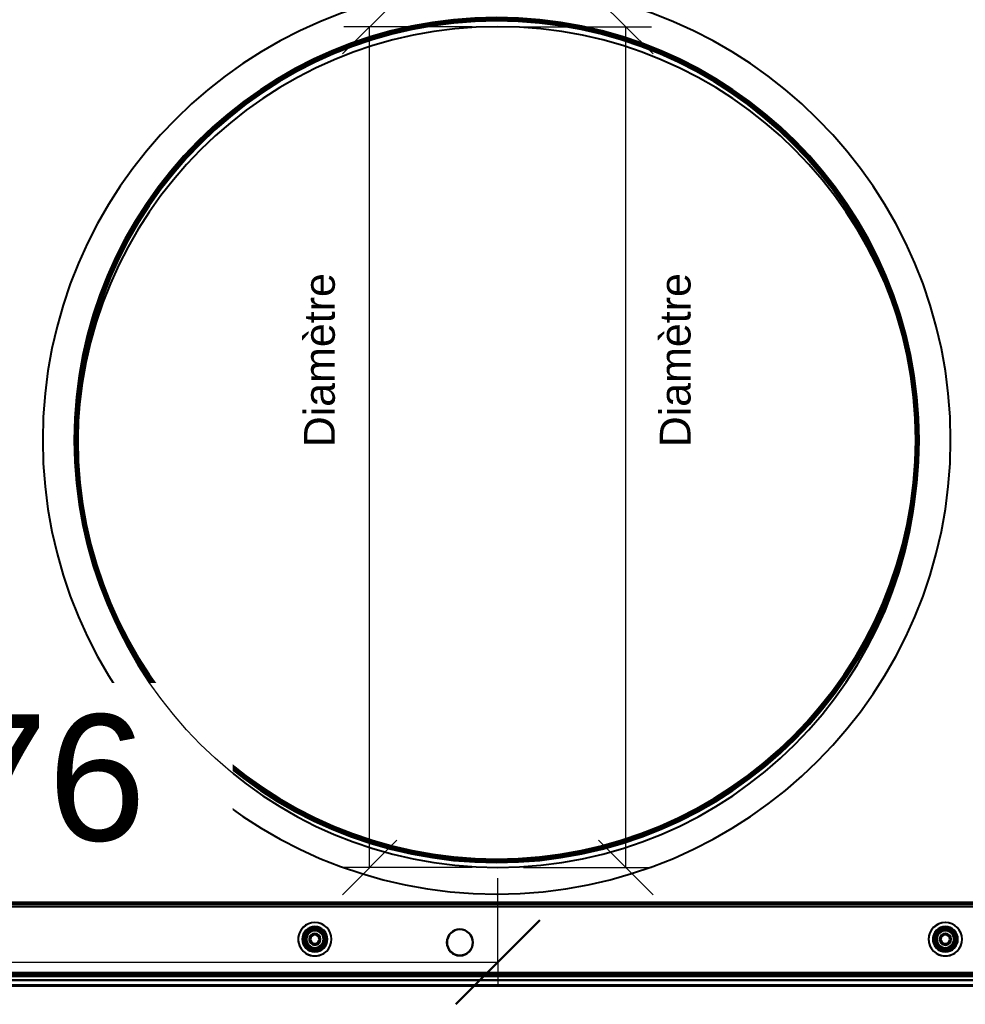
# Model space of a CAD drawing. Header units: millimetres. Extents: x -1392 to 1388, y -239 to 1267.
# Tile 36 of 91: x -227 to 222, y 115 to 583. Entities that reach past the tile are written whole.
import ezdxf

# ---------------------------------------------------------------- set-up
doc = ezdxf.new("R2010")
doc.units = ezdxf.units.MM
for name, color, linetype, lineweight in [('A-ANNO-DIMS', 211, 'Continuous', 30), ('A-ANNO-DIMS-20', 211, 'Continuous', 30), ('A-GENM', 13, 'Continuous', 40), ('G-IMPT', 8, 'Continuous', 40)]:
    doc.layers.add(name, color=color, linetype=linetype, lineweight=lineweight)
doc.styles.add('Arial_1', font='arial.ttf', dxfattribs={"height": 60})
doc.styles.add('Arial_2', font='arial.ttf', dxfattribs={"height": 14.6304})
doc.dimstyles.new('Linéaire', dxfattribs={"dimscale": 304.8, "dimtxt": 61.215564, "dimasz": 0.131234, "dimexe": 0.131234, "dimexo": 0.131234, "dimgap": 0.131234, "dimtad": 1, "dimdec": 0, "dimzin": 0, "dimdsep": 46, "dimtxsty": 'Arial_1', "dimblk1": 'OBLIQUE', "dimblk2": 'OBLIQUE', "dimsah": 1, "dimcen": 0.09, "dimazin": 0, "dimtfac": 1, "dimtdec": 4, "dimtix": 1, "dimtmove": 0, "dimatfit": 3, "dimfxl": 1, "dimtvp": 1, "dimtfill": 1, "dimtolj": 1, "dimtzin": 0, "dimarcsym": 2})

# ---------------------------------------------------------------- blocks, each defined once
blk = doc.blocks.new('Souche connecteur circulaire R23 - Souche connecteur circulaire R23-762140-Droite')
at = {"layer": 'A-GENM'}
for start, end in [(360, 180), (0, 180), (180, 360), (180, 360)]:
    blk.add_arc((0, 380), 200, start, end, dxfattribs=at)
blk = doc.blocks.new('Souche connecteur circulaire R23 - Souche connecteur circulaire R23-762142-Droite')
at = {"layer": 'A-GENM'}
for start, end in [(0, 180), (360, 180), (180, 360), (180, 360)]:
    blk.add_arc((0, 380), 200, start, end, dxfattribs=at)
blk = doc.blocks.new('NEXA 2000 CALQUES_dwg-762145-Droite')
at = {"layer": 'G-IMPT'}
for p, q in [((400.9, 163.37), (-436.9, 163.37)), ((-189.1, 163.37), (-189.1, 162.87)), ((-187, 163.37), (-189.1, 163.37)), ((-184.9, 163.37), (-189.1, 163.37)), ((-189.1, 163.37), (-187, 163.37)), ((-184.9, 162.87), (-189.1, 162.87)), ((-184.9, 162.87), (-189.1, 162.87)), ((-189.1, 162.87), (-184.9, 162.87)), ((-189.1, 162.87), (-184.9, 162.87)), ((-184.9, 163.37), (-187, 163.37)), ((-187, 163.37), (-184.9, 163.37)), ((-184.9, 162.87), (-184.9, 163.37)), ((-69.85, 163.37), (-69.85, 162.87)), ((-68.25, 163.37), (-69.85, 163.37)), ((-66.65, 163.37), (-69.85, 163.37)), ((-69.85, 163.37), (-68.25, 163.37)), ((-66.65, 162.87), (-69.85, 162.87)), ((-66.65, 162.87), (-69.85, 162.87)), ((-69.85, 162.87), (-66.65, 162.87)), ((-69.85, 162.87), (-66.65, 162.87)), ((-66.65, 163.37), (-68.25, 163.37)), ((-68.25, 163.37), (-66.65, 163.37)), ((-66.65, 162.87), (-66.65, 163.37)), ((-19.05, 163.37), (-19.05, 162.87)), ((-17.45, 163.37), (-19.05, 163.37)), ((-15.85, 163.37), (-19.05, 163.37)), ((-19.05, 163.37), (-17.45, 163.37)), ((-15.85, 162.87), (-19.05, 162.87)), ((-15.85, 162.87), (-19.05, 162.87)), ((-19.05, 162.87), (-15.85, 162.87)), ((-19.05, 162.87), (-15.85, 162.87)), ((-15.85, 163.37), (-17.45, 163.37)), ((-17.45, 163.37), (-15.85, 163.37)), ((-15.85, 162.87), (-15.85, 163.37)), ((30.65, 163.37), (30.65, 162.87)), ((32.25, 163.37), (30.65, 163.37)), ((33.85, 163.37), (30.65, 163.37)), ((30.65, 163.37), (32.25, 163.37)), ((33.85, 162.87), (30.65, 162.87)), ((33.85, 162.87), (30.65, 162.87)), ((30.65, 162.87), (33.85, 162.87)), ((30.65, 162.87), (33.85, 162.87)), ((33.85, 163.37), (32.25, 163.37)), ((32.25, 163.37), (33.85, 163.37)), ((33.85, 162.87), (33.85, 163.37)), ((420, 128.37), (-438, 128.37)), ((420, 128.37), (-438, 128.37)), ((-437.4, 128.37), (436.4, 128.37)), ((-437.4, 128.37), (401.4, 128.37)), ((-436.9, 128.87), (435.9, 128.87)), ((420, 126.37), (-438, 126.37)), ((420, 126.37), (-438, 126.37))]:
    blk.add_line(p, q, dxfattribs=at)
at = {"layer": 'G-IMPT', "flags": 128}
for points in [[(-0.5, 183.37), (-8.5, 183.53), (-16.48, 184.01), (-24.44, 184.81), (-32.36, 185.93), (-40.23, 187.36), (-48.04, 189.1), (-55.77, 191.16), (-63.41, 193.53), (-70.95, 196.19), (-78.38, 199.16), (-85.69, 202.42), (-92.86, 205.97), (-99.88, 209.81), (-106.74, 213.92), (-113.43, 218.31), (-119.94, 222.95), (-126.26, 227.86), (-132.38, 233.01), (-138.28, 238.41), (-143.97, 244.03), (-149.43, 249.88), (-154.65, 255.94), (-159.62, 262.21), (-164.34, 268.67), (-168.79, 275.31), (-172.98, 282.13), (-176.89, 289.11), (-180.52, 296.24), (-183.86, 303.5), (-186.91, 310.9), (-189.66, 318.41), (-192.1, 326.03), (-194.24, 333.74), (-196.07, 341.52), (-197.59, 349.38), (-198.79, 357.29), (-199.68, 365.24), (-200.24, 373.22), (-200.49, 381.21), (-200.41, 389.21), (-200.02, 397.2), (-199.31, 405.17), (-198.28, 413.1), (-196.93, 420.99), (-195.27, 428.81), (-193.3, 436.57), (-191.02, 444.23), (-188.43, 451.8), (-185.54, 459.26), (-182.36, 466.6), (-178.89, 473.81), (-175.13, 480.87), (-171.09, 487.77), (-166.78, 494.51), (-162.2, 501.07), (-157.36, 507.44), (-152.28, 513.62), (-146.95, 519.58), (-141.38, 525.33), (-135.59, 530.85), (-129.59, 536.14), (-123.37, 541.18), (-116.97, 545.96), (-110.37, 550.49), (-103.6, 554.75), (-96.66, 558.74), (-89.57, 562.44), (-82.34, 565.86), (-74.98, 568.99), (-67.5, 571.82), (-59.91, 574.35), (-52.22, 576.57), (-44.46, 578.48), (-36.62, 580.08), (-28.72, 581.37), (-20.78, 582.34), (-12.81, 582.99), (-4.82, 583.33), (-0.5, 583.37)], [(-0.5, 583.37), (7.5, 583.21), (15.48, 582.73), (23.44, 581.93), (31.36, 580.82), (39.23, 579.39), (47.04, 577.64), (54.77, 575.58), (62.41, 573.22), (69.95, 570.55), (77.38, 567.58), (84.69, 564.32), (91.86, 560.77), (98.88, 556.94), (105.74, 552.82), (112.43, 548.44), (118.94, 543.79), (125.26, 538.89), (131.38, 533.73), (137.28, 528.34), (142.97, 522.71), (148.43, 516.86), (153.65, 510.8), (158.62, 504.54), (163.34, 498.08), (167.79, 491.43), (171.98, 484.62), (175.89, 477.64), (179.52, 470.51), (182.86, 463.24), (185.91, 455.84), (188.66, 448.33), (191.1, 440.72), (193.24, 433.01), (195.07, 425.22), (196.59, 417.37), (197.79, 409.46), (198.68, 401.51), (199.24, 393.53), (199.49, 385.53), (199.41, 377.53), (199.02, 369.54), (198.31, 361.57), (197.28, 353.64), (195.93, 345.76), (194.27, 337.93), (192.3, 330.18), (190.02, 322.51), (187.43, 314.94), (184.54, 307.48), (181.36, 300.14), (177.89, 292.94), (174.13, 285.88), (170.09, 278.97), (165.78, 272.23), (161.2, 265.67), (156.36, 259.3), (151.28, 253.13), (145.95, 247.16), (140.38, 241.41), (134.59, 235.89), (128.59, 230.61), (122.37, 225.57), (115.97, 220.78), (109.37, 216.25), (102.6, 211.99), (95.66, 208.01), (88.57, 204.3), (81.34, 200.88), (73.98, 197.76), (66.5, 194.93), (58.91, 192.4), (51.22, 190.18), (43.46, 188.26), (35.62, 186.66), (27.72, 185.37), (19.78, 184.4), (11.81, 183.75), (3.82, 183.42), (-0.5, 183.37)], [(-436.9, 163.37), (-227.45, 163.37), (-18, 163.37), (191.45, 163.37), (400.9, 163.37)], [(-436.9, 163.37), (-227.45, 163.37), (-18, 163.37), (191.45, 163.37), (400.9, 163.37)], [(400.9, 163.37), (191.45, 163.37), (-18, 163.37), (-227.45, 163.37), (-436.9, 163.37)], [(400.9, 163.37), (191.45, 163.37), (-18, 163.37), (-227.45, 163.37), (-436.9, 163.37)], [(-436.9, 162.77), (-227.45, 162.77), (-18, 162.77), (191.45, 162.77), (400.9, 162.77)], [(400.9, 162.77), (191.45, 162.77), (-18, 162.77), (-227.45, 162.77), (-436.9, 162.77)], [(-436.9, 162.77), (-227.45, 162.77), (-18, 162.77), (191.45, 162.77), (400.9, 162.77)], [(400.9, 162.77), (191.45, 162.77), (-18, 162.77), (-227.45, 162.77), (-436.9, 162.77)], [(400.9, 161.37), (191.45, 161.37), (-18, 161.37), (-227.45, 161.37), (-436.9, 161.37)], [(-436.9, 161.37), (-227.45, 161.37), (-18, 161.37), (191.45, 161.37), (400.9, 161.37)], [(401.4, 161.37), (191.83, 161.37), (-17.75, 161.37), (-227.32, 161.37), (-436.9, 161.37)], [(-436.9, 161.37), (-227.32, 161.37), (-17.75, 161.37), (191.83, 161.37), (401.4, 161.37)], [(-436.9, 161.37), (-227.45, 161.37), (-18, 161.37), (191.45, 161.37), (400.9, 161.37)], [(400.9, 161.37), (191.45, 161.37), (-18, 161.37), (-227.45, 161.37), (-436.9, 161.37)], [(-436.9, 161.37), (-227.32, 161.37), (-17.75, 161.37), (191.83, 161.37), (401.4, 161.37)], [(401.4, 161.37), (191.83, 161.37), (-17.75, 161.37), (-227.32, 161.37), (-436.9, 161.37)], [(-437.4, 128.97), (-227.7, 128.97), (-18, 128.97), (191.7, 128.97), (401.4, 128.97)], [(-437.4, 128.97), (-227.7, 128.97), (-18, 128.97), (191.7, 128.97), (401.4, 128.97)], [(401.4, 128.97), (191.7, 128.97), (-18, 128.97), (-227.7, 128.97), (-437.4, 128.97)], [(436.4, 128.97), (217.95, 128.97), (-0.5, 128.97), (-218.95, 128.97), (-437.4, 128.97)], [(436.4, 128.97), (217.95, 128.97), (-0.5, 128.97), (-218.95, 128.97), (-437.4, 128.97)], [(-437.4, 128.97), (-218.95, 128.97), (-0.5, 128.97), (217.95, 128.97), (436.4, 128.97)], [(401.4, 128.97), (191.7, 128.97), (-18, 128.97), (-227.7, 128.97), (-437.4, 128.97)], [(401.4, 128.97), (191.7, 128.97), (-18, 128.97), (-227.7, 128.97), (-437.4, 128.97)], [(-437.4, 128.97), (-227.7, 128.97), (-18, 128.97), (191.7, 128.97), (401.4, 128.97)], [(-437.4, 128.97), (-218.95, 128.97), (-0.5, 128.97), (217.95, 128.97), (436.4, 128.97)], [(-437.4, 128.97), (-218.95, 128.97), (-0.5, 128.97), (217.95, 128.97), (436.4, 128.97)], [(436.4, 128.97), (217.95, 128.97), (-0.5, 128.97), (-218.95, 128.97), (-437.4, 128.97)], [(401.4, 128.87), (191.7, 128.87), (-18, 128.87), (-227.7, 128.87), (-437.4, 128.87)], [(-437.4, 128.87), (-227.7, 128.87), (-18, 128.87), (191.7, 128.87), (401.4, 128.87)], [(-437.4, 128.87), (-218.95, 128.87), (-0.5, 128.87), (217.95, 128.87), (436.4, 128.87)], [(436.4, 128.87), (217.95, 128.87), (-0.5, 128.87), (-218.95, 128.87), (-437.4, 128.87)], [(401.4, 128.37), (191.7, 128.37), (-18, 128.37), (-227.7, 128.37), (-437.4, 128.37)], [(-437.4, 128.37), (-227.7, 128.37), (-18, 128.37), (191.7, 128.37), (401.4, 128.37)], [(401.4, 128.37), (191.7, 128.37), (-18, 128.37), (-227.7, 128.37), (-437.4, 128.37)], [(401.4, 128.37), (191.7, 128.37), (-18, 128.37), (-227.7, 128.37), (-437.4, 128.37)], [(-437.4, 128.37), (-227.7, 128.37), (-18, 128.37), (191.7, 128.37), (401.4, 128.37)], [(420, 128.37), (205.65, 128.37), (-8.7, 128.37), (-223.05, 128.37), (-437.4, 128.37)], [(-437.4, 128.37), (-227.7, 128.37), (-18, 128.37), (191.7, 128.37), (401.4, 128.37)], [(-437.4, 128.37), (-223.05, 128.37), (-8.7, 128.37), (205.65, 128.37), (420, 128.37)], [(-437.4, 128.37), (-223.05, 128.37), (-8.7, 128.37), (205.65, 128.37), (420, 128.37)], [(401.4, 128.37), (191.7, 128.37), (-18, 128.37), (-227.7, 128.37), (-437.4, 128.37)], [(-437.4, 128.37), (-223.05, 128.37), (-8.7, 128.37), (205.65, 128.37), (420, 128.37)], [(420, 128.37), (205.65, 128.37), (-8.7, 128.37), (-223.05, 128.37), (-437.4, 128.37)], [(420, 128.37), (205.65, 128.37), (-8.7, 128.37), (-223.05, 128.37), (-437.4, 128.37)], [(-437.4, 128.37), (-223.05, 128.37), (-8.7, 128.37), (205.65, 128.37), (420, 128.37)], [(436.4, 128.37), (217.95, 128.37), (-0.5, 128.37), (-218.95, 128.37), (-437.4, 128.37)], [(-437.4, 128.37), (-218.95, 128.37), (-0.5, 128.37), (217.95, 128.37), (436.4, 128.37)], [(-437.4, 128.37), (-227.7, 128.37), (-18, 128.37), (191.7, 128.37), (401.4, 128.37)], [(420, 128.37), (205.65, 128.37), (-8.7, 128.37), (-223.05, 128.37), (-437.4, 128.37)], [(-437.4, 128.37), (-218.95, 128.37), (-0.5, 128.37), (217.95, 128.37), (436.4, 128.37)], [(436.4, 128.37), (217.95, 128.37), (-0.5, 128.37), (-218.95, 128.37), (-437.4, 128.37)], [(-437, 128.87), (-227.5, 128.87), (-18, 128.87), (191.5, 128.87), (401, 128.87)], [(401, 128.87), (191.5, 128.87), (-18, 128.87), (-227.5, 128.87), (-437, 128.87)], [(-437, 128.87), (-227.5, 128.87), (-18, 128.87), (191.5, 128.87), (401, 128.87)], [(401, 128.87), (191.5, 128.87), (-18, 128.87), (-227.5, 128.87), (-437, 128.87)], [(400.9, 129.87), (191.45, 129.87), (-18, 129.87), (-227.45, 129.87), (-436.9, 129.87)], [(-436.9, 129.87), (-227.45, 129.87), (-18, 129.87), (191.45, 129.87), (400.9, 129.87)], [(400.9, 129.87), (191.45, 129.87), (-18, 129.87), (-227.45, 129.87), (-436.9, 129.87)], [(400.9, 129.87), (191.45, 129.87), (-18, 129.87), (-227.45, 129.87), (-436.9, 129.87)], [(-436.9, 129.87), (-227.45, 129.87), (-18, 129.87), (191.45, 129.87), (400.9, 129.87)], [(-436.9, 129.87), (-227.45, 129.87), (-18, 129.87), (191.45, 129.87), (400.9, 129.87)], [(400.9, 129.87), (191.45, 129.87), (-18, 129.87), (-227.45, 129.87), (-436.9, 129.87)], [(-436.9, 129.87), (-227.45, 129.87), (-18, 129.87), (191.45, 129.87), (400.9, 129.87)], [(401.4, 129.47), (191.83, 129.47), (-17.75, 129.47), (-227.32, 129.47), (-436.9, 129.47)], [(-436.9, 129.47), (-227.32, 129.47), (-17.75, 129.47), (191.83, 129.47), (401.4, 129.47)], [(401.4, 129.47), (191.83, 129.47), (-17.75, 129.47), (-227.32, 129.47), (-436.9, 129.47)], [(-436.9, 129.47), (-218.7, 129.47), (-0.5, 129.47), (217.7, 129.47), (435.9, 129.47)], [(-436.9, 129.47), (-227.32, 129.47), (-17.75, 129.47), (191.83, 129.47), (401.4, 129.47)], [(435.9, 129.47), (217.7, 129.47), (-0.5, 129.47), (-218.7, 129.47), (-436.9, 129.47)], [(-436.9, 129.37), (-218.7, 129.37), (-0.5, 129.37), (217.7, 129.37), (435.9, 129.37)], [(435.9, 129.37), (217.7, 129.37), (-0.5, 129.37), (-218.7, 129.37), (-436.9, 129.37)], [(-436.9, 129.37), (-218.7, 129.37), (-0.5, 129.37), (217.7, 129.37), (435.9, 129.37)], [(435.9, 129.37), (217.7, 129.37), (-0.5, 129.37), (-218.7, 129.37), (-436.9, 129.37)], [(-436.9, 129.37), (-218.7, 129.37), (-0.5, 129.37), (217.7, 129.37), (435.9, 129.37)], [(435.9, 129.37), (217.7, 129.37), (-0.5, 129.37), (-218.7, 129.37), (-436.9, 129.37)], [(-436.9, 128.87), (-218.7, 128.87), (-0.5, 128.87), (217.7, 128.87), (435.9, 128.87)], [(-436.9, 128.87), (-218.7, 128.87), (-0.5, 128.87), (217.7, 128.87), (435.9, 128.87)], [(435.9, 128.87), (217.7, 128.87), (-0.5, 128.87), (-218.7, 128.87), (-436.9, 128.87)], [(435.9, 128.87), (217.7, 128.87), (-0.5, 128.87), (-218.7, 128.87), (-436.9, 128.87)], [(435.9, 128.87), (217.7, 128.87), (-0.5, 128.87), (-218.7, 128.87), (-436.9, 128.87)], [(-436.9, 128.87), (-218.7, 128.87), (-0.5, 128.87), (217.7, 128.87), (435.9, 128.87)], [(435.9, 128.87), (217.7, 128.87), (-0.5, 128.87), (-218.7, 128.87), (-436.9, 128.87)], [(-436.9, 128.87), (-218.7, 128.87), (-0.5, 128.87), (217.7, 128.87), (435.9, 128.87)], [(435.9, 128.87), (217.7, 128.87), (-0.5, 128.87), (-218.7, 128.87), (-436.9, 128.87)], [(-436.9, 128.87), (-218.7, 128.87), (-0.5, 128.87), (217.7, 128.87), (435.9, 128.87)], [(435.9, 128.87), (217.7, 128.87), (-0.5, 128.87), (-218.7, 128.87), (-436.9, 128.87)], [(-436.9, 128.87), (-218.7, 128.87), (-0.5, 128.87), (217.7, 128.87), (435.9, 128.87)], [(-431, 128.37), (-222.9, 128.37), (-14.8, 128.37), (193.3, 128.37), (401.4, 128.37)], [(401.4, 128.37), (193.3, 128.37), (-14.8, 128.37), (-222.9, 128.37), (-431, 128.37)], [(401.4, 128.37), (193.3, 128.37), (-14.8, 128.37), (-222.9, 128.37), (-431, 128.37)], [(401.4, 128.37), (193.3, 128.37), (-14.8, 128.37), (-222.9, 128.37), (-431, 128.37)], [(-431, 128.37), (-222.9, 128.37), (-14.8, 128.37), (193.3, 128.37), (401.4, 128.37)], [(-431, 128.37), (-222.9, 128.37), (-14.8, 128.37), (193.3, 128.37), (401.4, 128.37)], [(401.4, 128.37), (193.3, 128.37), (-14.8, 128.37), (-222.9, 128.37), (-431, 128.37)], [(-431, 128.37), (-222.9, 128.37), (-14.8, 128.37), (193.3, 128.37), (401.4, 128.37)], [(-438, 126.37), (-223.5, 126.37), (-9, 126.37), (205.5, 126.37), (420, 126.37)], [(420, 126.37), (205.5, 126.37), (-9, 126.37), (-223.5, 126.37), (-438, 126.37)], [(420, 126.37), (205.5, 126.37), (-9, 126.37), (-223.5, 126.37), (-438, 126.37)], [(-438, 126.37), (-223.5, 126.37), (-9, 126.37), (205.5, 126.37), (420, 126.37)], [(420, 126.37), (205.5, 126.37), (-9, 126.37), (-223.5, 126.37), (-438, 126.37)], [(-438, 126.37), (-223.5, 126.37), (-9, 126.37), (205.5, 126.37), (420, 126.37)], [(-438, 126.37), (-223.5, 126.37), (-9, 126.37), (205.5, 126.37), (420, 126.37)], [(420, 126.37), (205.5, 126.37), (-9, 126.37), (-223.5, 126.37), (-438, 126.37)], [(420, 124.03), (205.5, 124.03), (-9, 124.03), (-223.5, 124.03), (-438, 124.03)], [(-438, 124.03), (-223.5, 124.03), (-9, 124.03), (205.5, 124.03), (420, 124.03)], [(420, 124.03), (205.5, 124.03), (-9, 124.03), (-223.5, 124.03), (-438, 124.03)], [(-438, 124.03), (-223.5, 124.03), (-9, 124.03), (205.5, 124.03), (420, 124.03)], [(420, 124.03), (205.5, 124.03), (-9, 124.03), (-223.5, 124.03), (-438, 124.03)], [(-438, 124.03), (-223.5, 124.03), (-9, 124.03), (205.5, 124.03), (420, 124.03)], [(420, 124.03), (205.5, 124.03), (-9, 124.03), (-223.5, 124.03), (-438, 124.03)], [(-438, 124.03), (-223.5, 124.03), (-9, 124.03), (205.5, 124.03), (420, 124.03)], [(420, 123.68), (205.5, 123.68), (-9, 123.68), (-223.5, 123.68), (-438, 123.68)], [(-438, 123.68), (-223.5, 123.68), (-9, 123.68), (205.5, 123.68), (420, 123.68)], [(-438, 123.68), (-223.5, 123.68), (-9, 123.68), (205.5, 123.68), (420, 123.68)], [(420, 123.68), (205.5, 123.68), (-9, 123.68), (-223.5, 123.68), (-438, 123.68)], [(-438, 123.68), (-223.5, 123.68), (-9, 123.68), (205.5, 123.68), (420, 123.68)], [(420, 123.68), (205.5, 123.68), (-9, 123.68), (-223.5, 123.68), (-438, 123.68)], [(420, 123.68), (205.5, 123.68), (-9, 123.68), (-223.5, 123.68), (-438, 123.68)], [(-438, 123.68), (-223.5, 123.68), (-9, 123.68), (205.5, 123.68), (420, 123.68)], [(-431, 126.37), (-220, 126.37), (-9, 126.37), (202, 126.37), (413, 126.37)], [(413, 126.37), (202, 126.37), (-9, 126.37), (-220, 126.37), (-431, 126.37)], [(413, 126.37), (202, 126.37), (-9, 126.37), (-220, 126.37), (-431, 126.37)], [(-431, 126.37), (-220, 126.37), (-9, 126.37), (202, 126.37), (413, 126.37)], [(-431, 126.37), (-220, 126.37), (-9, 126.37), (202, 126.37), (413, 126.37)], [(413, 126.37), (202, 126.37), (-9, 126.37), (-220, 126.37), (-431, 126.37)], [(413, 126.37), (202, 126.37), (-9, 126.37), (-220, 126.37), (-431, 126.37)], [(-431, 126.37), (-220, 126.37), (-9, 126.37), (202, 126.37), (413, 126.37)]]:
    blk.add_lwpolyline(points, dxfattribs=at)
at = {"layer": 'G-IMPT'}
for centre, radius, start, end in [((-0.5, 383.37), 216, 360, 180), ((-0.5, 383.37), 216, 360, 180), ((-0.5, 383.37), 216, 360, 180), ((-0.5, 383.37), 216, 360, 180), ((-0.5, 383.37), 216, 0, 180), ((-0.5, 383.37), 216, 0, 180), ((-0.5, 383.37), 216, 360, 180), ((-0.5, 383.37), 216, 360, 180), ((-0.5, 383.37), 201, 90, 180), ((-0.5, 383.37), 201, 360, 180), ((-0.5, 383.37), 201, 0, 180), ((-0.5, 383.37), 201, 90, 270), ((-0.5, 383.37), 201, 360, 180), ((-0.5, 383.37), 201, 0, 180), ((-0.5, 383.37), 201, 360, 180), ((-0.5, 383.37), 201, 90, 270), ((-0.5, 383.37), 201, 0, 180), ((-0.5, 383.37), 201, 0, 180), ((-0.5, 383.37), 201, 360, 180), ((-0.5, 383.37), 201, 90, 270), ((-0.5, 383.37), 201, 360, 180), ((-0.5, 383.37), 201, 360, 180), ((-0.5, 383.37), 201, 0, 180), ((-0.5, 383.37), 201, 0, 180), ((-0.5, 383.37), 201, 360, 180), ((-0.5, 383.37), 201, 0, 180), ((-0.5, 383.37), 201, 360, 180), ((-0.5, 383.37), 201, 90, 180), ((-0.5, 383.37), 201, 90, 180), ((-0.5, 383.37), 201, 360, 180), ((-0.5, 383.37), 201, 90, 270), ((-0.5, 383.37), 201, 90, 270), ((-0.5, 383.37), 200.41, 360, 180), ((-0.5, 383.37), 200.41, 360, 180), ((-0.5, 383.37), 200.41, 360, 180), ((-0.5, 383.37), 200.41, 0, 180), ((-0.5, 383.37), 200.41, 0, 180), ((-0.5, 383.37), 200.41, 0, 180), ((-0.5, 383.37), 200.41, 360, 180), ((-0.5, 383.37), 200.41, 360, 180), ((-0.5, 383.37), 200, 90, 180), ((-0.5, 383.37), 200, 0, 180), ((-0.5, 383.37), 200, 0, 180), ((-0.5, 383.37), 200, 360, 180), ((-0.5, 383.37), 200, 0, 180), ((-0.5, 383.37), 200, 90, 270), ((-0.5, 383.37), 200, 360, 180), ((-0.5, 383.37), 200, 360, 180), ((-0.5, 383.37), 199.97, 0, 180), ((-0.5, 383.37), 199.97, 360, 180), ((-0.5, 383.37), 199.97, 0, 180), ((-0.5, 383.37), 199.97, 360, 180), ((-0.5, 383.37), 199.97, 0, 180), ((-0.5, 383.37), 199.97, 360, 180), ((-0.5, 383.37), 199.97, 360, 180), ((-0.5, 383.37), 199.97, 0, 180), ((-0.5, 383.37), 199.37, 90, 180), ((-0.5, 383.37), 199.37, 360, 180), ((-0.5, 383.37), 199.37, 90, 180), ((-0.5, 383.37), 199.37, 0, 180), ((-0.5, 383.37), 199.37, 0, 180), ((-0.5, 383.37), 199.37, 90, 270), ((-0.5, 383.37), 199.37, 360, 180), ((-0.5, 383.37), 199.37, 360, 180), ((-0.5, 383.37), 199.37, 0, 180), ((-0.5, 383.37), 199.37, 360, 180), ((-0.5, 383.37), 199.37, 360, 180), ((-0.5, 383.37), 199.37, 90, 180), ((-0.5, 383.37), 199.37, 0, 180), ((-0.5, 383.37), 199.37, 0, 180), ((-0.5, 383.37), 199.37, 90, 180), ((-0.5, 383.37), 199.37, 90, 270), ((-0.5, 383.37), 201, 270, 90), ((-0.5, 383.37), 201, 360, 90), ((-0.5, 383.37), 201, 270, 90), ((-0.5, 383.37), 201, 270, 90), ((-0.5, 383.37), 201, 360, 90), ((-0.5, 383.37), 201, 360, 90), ((-0.5, 383.37), 201, 270, 90), ((-0.5, 383.37), 201, 270, 90), ((-0.5, 383.37), 200, 270, 90), ((-0.5, 383.37), 200, 0, 90), ((-0.5, 383.37), 199.37, 360, 90), ((-0.5, 383.37), 199.37, 360, 90), ((-0.5, 383.37), 199.37, 270, 90), ((-0.5, 383.37), 199.37, 360, 90), ((-0.5, 383.37), 199.37, 360, 90), ((-0.5, 383.37), 199.37, 270, 90), ((-0.5, 383.37), 216, 180, 360), ((-0.5, 383.37), 216, 180, 360), ((-0.5, 383.37), 216, 180, 360), ((-0.5, 383.37), 216, 180, 360), ((-0.5, 383.37), 216, 180, 0), ((-0.5, 383.37), 216, 180, 360), ((-0.5, 383.37), 216, 180, 0), ((-0.5, 383.37), 216, 180, 360), ((-0.5, 383.37), 201, 180, 270), ((-0.5, 383.37), 201, 180, 0), ((-0.5, 383.37), 201, 180, 360), ((-0.5, 383.37), 201, 180, 360), ((-0.5, 383.37), 201, 180, 360), ((-0.5, 383.37), 201, 180, 270), ((-0.5, 383.37), 201, 180, 0), ((-0.5, 383.37), 201, 180, 270), ((-0.5, 383.37), 201, 180, 0), ((-0.5, 383.37), 201, 180, 360), ((-0.5, 383.37), 201, 180, 360), ((-0.5, 383.37), 201, 180, 0), ((-0.5, 383.37), 201, 180, 0), ((-0.5, 383.37), 201, 180, 360), ((-0.5, 383.37), 201, 180, 0), ((-0.5, 383.37), 201, 180, 0), ((-0.5, 383.37), 201, 180, 360), ((-0.5, 383.37), 201, 180, 360), ((-0.5, 383.37), 201, 180, 360), ((-0.5, 383.37), 200.41, 180, 360), ((-0.5, 383.37), 200.41, 180, 360), ((-0.5, 383.37), 200.41, 180, 360), ((-0.5, 383.37), 200.41, 180, 0), ((-0.5, 383.37), 200.41, 180, 0), ((-0.5, 383.37), 200.41, 180, 360), ((-0.5, 383.37), 200.41, 180, 0), ((-0.5, 383.37), 200.41, 180, 360), ((-0.5, 383.37), 200, 180, 270), ((-0.5, 383.37), 200, 180, 0), ((-0.5, 383.37), 200, 180, 0), ((-0.5, 383.37), 200, 180, 0), ((-0.5, 383.37), 200, 180, 360), ((-0.5, 383.37), 200, 180, 360), ((-0.5, 383.37), 200, 180, 360), ((-0.5, 383.37), 199.97, 180, 360), ((-0.5, 383.37), 199.97, 180, 360), ((-0.5, 383.37), 199.97, 180, 360), ((-0.5, 383.37), 199.97, 180, 0), ((-0.5, 383.37), 199.97, 180, 0), ((-0.5, 383.37), 199.97, 180, 360), ((-0.5, 383.37), 199.97, 180, 360), ((-0.5, 383.37), 199.97, 180, 0), ((-0.5, 383.37), 199.37, 180, 360), ((-0.5, 383.37), 199.37, 180, 0), ((-0.5, 383.37), 199.37, 180, 270), ((-0.5, 383.37), 199.37, 180, 0), ((-0.5, 383.37), 199.37, 180, 0), ((-0.5, 383.37), 199.37, 180, 360), ((-0.5, 383.37), 199.37, 180, 360), ((-0.5, 383.37), 199.37, 180, 360), ((-0.5, 383.37), 199.37, 180, 0), ((-0.5, 383.37), 199.37, 180, 360), ((-0.5, 383.37), 199.37, 180, 360), ((-0.5, 383.37), 199.37, 180, 360), ((-0.5, 383.37), 199.37, 180, 360), ((-0.5, 383.37), 199.37, 180, 270), ((-0.5, 383.37), 199.37, 270, 360), ((-0.5, 383.37), 201, 270, 360), ((-0.5, 383.37), 200, 270, 0), ((-0.5, 383.37), 201, 270, 0), ((-0.5, 383.37), 201, 270, 0), ((-0.5, 383.37), 199.37, 270, 0), ((-87, 145.87), 7.95, 0, 180), ((-87, 145.87), 7.95, 360, 180), ((-87, 145.87), 7.95, 0, 180), ((-87, 145.87), 7.95, 0, 180), ((-87, 145.87), 7.95, 337.4773, 157.4773), ((-87, 145.87), 7.95, 337.4773, 157.4773), ((-87, 145.87), 7.95, 337.4773, 157.4773), ((-87, 145.87), 7.95, 337.4773, 157.4773), ((-87, 145.87), 6, 0, 180), ((-87, 145.87), 6, 0, 180), ((-87, 145.87), 6, 0, 180), ((-87, 145.87), 6, 0, 180), ((-87, 145.87), 6, 0, 180), ((-87, 145.87), 6, 0, 180), ((-87, 145.87), 6, 360, 180), ((-87, 145.87), 6, 0, 180), ((-87, 145.87), 6, 0, 180), ((-87, 145.87), 6, 0, 180), ((-87, 145.87), 6, 360, 180), ((-87, 145.87), 6, 360, 180), ((-87, 145.87), 6, 360, 180), ((-87, 145.87), 6, 0, 180), ((-87, 145.87), 5.95, 0, 180), ((-87, 145.87), 5.95, 360, 180), ((-87, 145.87), 5.95, 360, 180), ((-87, 145.87), 5.55, 0, 180), ((-87, 145.87), 5.55, 0, 180), ((-87, 145.87), 5.95, 337.4773, 157.4773), ((-87, 145.87), 5.95, 337.4773, 157.4773), ((-87, 145.87), 5.95, 337.4773, 157.4773), ((-87, 145.87), 5.55, 337.4773, 157.4773), ((-87, 145.87), 5.55, 337.4773, 157.4773), ((-87, 145.87), 4.85, 0, 180), ((-87, 145.87), 4.85, 0, 180), ((-87, 145.87), 4.85, 0, 180), ((-87, 145.87), 4.85, 0, 180), ((-87, 145.87), 4.85, 337.4773, 157.4773), ((-87, 145.87), 4.85, 337.4773, 157.4773), ((-87, 145.87), 4.85, 337.4773, 157.4773), ((-87, 145.87), 4.85, 337.4773, 157.4773), ((-87, 145.87), 4.45, 0, 180), ((-87, 145.87), 4.45, 360, 180), ((-87, 145.87), 4.45, 0, 180), ((-87, 145.87), 4.45, 0, 180), ((-87, 145.87), 4.45, 360, 180), ((-87, 145.87), 4.45, 360, 180), ((-87, 145.87), 4.45, 0, 180), ((-87, 145.87), 4.45, 0, 180), ((-87, 145.87), 4.45, 337.4773, 157.4773), ((-87, 145.87), 4.45, 337.4773, 157.4773), ((-87, 145.87), 4.45, 0, 157.4773), ((-87, 145.87), 4.45, 0, 157.4773), ((-87, 145.87), 4.45, 337.4773, 157.4773), ((-87, 145.87), 4.45, 337.4773, 157.4773), ((-87, 145.87), 4.45, 337.4773, 157.4773), ((-87, 145.87), 4.45, 337.4773, 157.4773), ((-87, 145.87), 4.05, 0, 180), ((-87, 145.87), 4.05, 0, 180), ((-87, 145.87), 4.05, 337.4773, 157.4773), ((-87, 145.87), 4.05, 337.4773, 157.4773), ((-18, 144.37), 6.31, 90, 270), ((-18, 144.37), 6.31, 90, 270), ((-18, 144.37), 6.15, 0, 180), ((-18, 144.37), 6.15, 90, 180), ((-18, 144.37), 6.11, 0, 180), ((-18, 144.37), 6.11, 0, 180), ((-18, 144.37), 6.31, 270, 90), ((-18, 144.37), 6.31, 270, 90), ((-18, 144.37), 6.15, 270, 90), ((213, 145.87), 7.95, 0, 180), ((213, 145.87), 7.95, 360, 180), ((213, 145.87), 7.95, 0, 180), ((213, 145.87), 7.95, 360, 180), ((213, 145.87), 7.95, 337.4773, 157.4773), ((213, 145.87), 7.95, 337.4773, 157.4773), ((213, 145.87), 7.95, 337.4773, 157.4773), ((213, 145.87), 7.95, 337.4773, 157.4773), ((213, 145.87), 6, 0, 180), ((213, 145.87), 6, 0, 180), ((213, 145.87), 6, 0, 180), ((213, 145.87), 6, 0, 180), ((213, 145.87), 6, 0, 180), ((213, 145.87), 6, 0, 180), ((213, 145.87), 6, 0, 180), ((213, 145.87), 6, 360, 180), ((213, 145.87), 6, 360, 180), ((213, 145.87), 6, 360, 180), ((213, 145.87), 6, 0, 180), ((213, 145.87), 6, 0, 180), ((213, 145.87), 6, 360, 180), ((213, 145.87), 6, 0, 180), ((213, 145.87), 5.95, 0, 180), ((213, 145.87), 5.95, 360, 180), ((213, 145.87), 5.95, 360, 180), ((213, 145.87), 5.55, 0, 180), ((213, 145.87), 5.55, 0, 180), ((213, 145.87), 5.95, 337.4773, 157.4773), ((213, 145.87), 5.95, 337.4773, 157.4773), ((213, 145.87), 5.95, 337.4773, 157.4773), ((213, 145.87), 5.55, 337.4773, 157.4773), ((213, 145.87), 5.55, 337.4773, 157.4773), ((213, 145.87), 4.85, 360, 180), ((213, 145.87), 4.85, 0, 180), ((213, 145.87), 4.85, 0, 180), ((213, 145.87), 4.85, 0, 180), ((213, 145.87), 4.85, 337.4773, 157.4773), ((213, 145.87), 4.85, 337.4773, 157.4773), ((213, 145.87), 4.85, 337.4773, 157.4773), ((213, 145.87), 4.85, 337.4773, 157.4773), ((213, 145.87), 4.45, 0, 180), ((213, 145.87), 4.45, 360, 180), ((213, 145.87), 4.45, 0, 180), ((213, 145.87), 4.45, 360, 180), ((213, 145.87), 4.45, 360, 180), ((213, 145.87), 4.45, 360, 180), ((213, 145.87), 4.45, 0, 180), ((213, 145.87), 4.45, 0, 180), ((213, 145.87), 4.45, 337.4773, 157.4773), ((213, 145.87), 4.45, 337.4773, 157.4773), ((213, 145.87), 4.45, 0, 157.4773), ((213, 145.87), 4.45, 0, 157.4773), ((213, 145.87), 4.45, 337.4773, 157.4773), ((213, 145.87), 4.45, 337.4773, 157.4773), ((213, 145.87), 4.45, 337.4773, 157.4773), ((213, 145.87), 4.45, 337.4773, 157.4773), ((213, 145.87), 4.05, 0, 180), ((213, 145.87), 4.05, 0, 180), ((213, 145.87), 4.05, 337.4773, 157.4773), ((213, 145.87), 4.05, 337.4773, 157.4773), ((-87, 145.87), 7.95, 157.4773, 337.4773), ((-87, 145.87), 7.95, 157.4773, 337.4773), ((-87, 145.87), 7.95, 157.4773, 337.4773), ((-87, 145.87), 7.95, 157.4773, 337.4773), ((-87, 145.87), 7.95, 180, 360), ((-87, 145.87), 7.95, 180, 0), ((-87, 145.87), 7.95, 180, 360), ((-87, 145.87), 7.95, 180, 0), ((-87, 145.87), 6, 180, 0), ((-87, 145.87), 6, 180, 0), ((-87, 145.87), 6, 180, 0), ((-87, 145.87), 6, 180, 0), ((-87, 145.87), 6, 180, 360), ((-87, 145.87), 6, 180, 0), ((-87, 145.87), 6, 180, 360), ((-87, 145.87), 6, 180, 0), ((-87, 145.87), 6, 180, 0), ((-87, 145.87), 6, 180, 0), ((-87, 145.87), 6, 180, 0), ((-87, 145.87), 6, 180, 360), ((-87, 145.87), 6, 180, 0), ((-87, 145.87), 6, 180, 0), ((-87, 145.87), 5.95, 157.4773, 337.4773), ((-87, 145.87), 5.95, 157.4773, 337.4773), ((-87, 145.87), 5.95, 157.4773, 337.4773), ((-87, 145.87), 5.95, 180, 0), ((-87, 145.87), 5.95, 180, 360), ((-87, 145.87), 5.95, 180, 360), ((-87, 145.87), 5.55, 157.4773, 337.4773), ((-87, 145.87), 5.55, 157.4773, 337.4773), ((-87, 145.87), 5.55, 180, 0), ((-87, 145.87), 5.55, 180, 0), ((-87, 145.87), 4.85, 157.4773, 337.4773), ((-87, 145.87), 4.85, 157.4773, 337.4773), ((-87, 145.87), 4.85, 157.4773, 337.4773), ((-87, 145.87), 4.85, 157.4773, 337.4773), ((-87, 145.87), 4.85, 180, 0), ((-87, 145.87), 4.85, 180, 360), ((-87, 145.87), 4.85, 180, 0), ((-87, 145.87), 4.85, 180, 0), ((-87, 145.87), 4.45, 157.4773, 337.4773), ((-87, 145.87), 4.45, 157.4773, 337.4773), ((-87, 145.87), 4.45, 157.4773, 337.4773), ((-87, 145.87), 4.45, 157.4773, 180), ((-87, 145.87), 4.45, 157.4773, 337.4773), ((-87, 145.87), 4.45, 157.4773, 337.4773), ((-87, 145.87), 4.45, 157.4773, 180), ((-87, 145.87), 4.45, 157.4773, 337.4773), ((-87, 145.87), 4.45, 180, 0), ((-87, 145.87), 4.45, 180, 0), ((-87, 145.87), 4.45, 180, 360), ((-87, 145.87), 4.45, 180, 0), ((-87, 145.87), 4.45, 180, 337.4773), ((-87, 145.87), 4.45, 180, 360), ((-87, 145.87), 4.45, 180, 360), ((-87, 145.87), 4.45, 180, 0), ((-87, 145.87), 4.45, 180, 360), ((-87, 145.87), 4.45, 180, 0), ((-87, 145.87), 4.05, 157.4773, 337.4773), ((-87, 145.87), 4.05, 157.4773, 337.4773), ((-87, 145.87), 4.05, 180, 0), ((-87, 145.87), 4.05, 180, 0), ((-87, 145.87), 2.75, 0, 180), ((-87, 145.87), 2.75, 0, 180), ((-87, 145.87), 2.75, 0, 180), ((-87, 145.87), 2.75, 0, 180), ((-87, 145.87), 2.75, 157.4773, 337.4773), ((-87, 145.87), 2.75, 157.4773, 337.4773), ((-87, 145.87), 2.75, 157.4773, 337.4773), ((-87, 145.87), 2.75, 157.4773, 337.4773), ((-87, 145.87), 2.75, 180, 0), ((-87, 145.87), 2.75, 180, 0), ((-87, 145.87), 2.75, 180, 0), ((-87, 145.87), 2.75, 180, 0), ((-87, 145.87), 2.55, 0, 180), ((-87, 145.87), 2.55, 360, 180), ((-87, 145.87), 2.55, 90, 180), ((-87, 145.87), 2.55, 0, 180), ((-87, 145.87), 2.55, 67.4773, 180), ((-87, 145.87), 2.55, 0, 180), ((-87, 145.87), 2.55, 360, 180), ((-87, 145.87), 2.55, 360, 180), ((-87, 145.87), 2.55, 0, 180), ((-87, 145.87), 2.55, 157.4773, 180), ((-87, 145.87), 2.55, 157.4773, 337.4773), ((-87, 145.87), 2.55, 157.4773, 337.4773), ((-87, 145.87), 2.55, 157.4773, 337.4773), ((-87, 145.87), 2.55, 157.4773, 337.4773), ((-87, 145.87), 2.55, 157.4773, 337.4773), ((-87, 145.87), 2.55, 157.4773, 337.4773), ((-87, 145.87), 2.55, 180, 0), ((-87, 145.87), 2.55, 180, 0), ((-87, 145.87), 2.55, 180, 337.4773), ((-87, 145.87), 2.55, 180, 0), ((-87, 145.87), 2.55, 180, 360), ((-87, 145.87), 2.55, 180, 360), ((-87, 145.87), 2.55, 180, 0), ((-87, 145.87), 2.55, 180, 360), ((-87, 145.87), 2.55, 180, 360), ((-87, 145.87), 2.55, 180, 0), ((-87, 145.87), 2.75, 337.4773, 157.4773), ((-87, 145.87), 2.75, 337.4773, 157.4773), ((-87, 145.87), 2.75, 337.4773, 157.4773), ((-87, 145.87), 2.75, 337.4773, 157.4773), ((-87, 145.87), 2.55, 67.4773, 157.4773), ((-87, 145.87), 2.55, 337.4773, 157.4773), ((-87, 145.87), 2.55, 90, 157.4773), ((-87, 145.87), 2.55, 337.4773, 157.4773), ((-87, 145.87), 2.55, 337.4773, 157.4773), ((-87, 145.87), 2.55, 337.4773, 157.4773), ((-87, 145.87), 2.55, 337.4773, 157.4773), ((-87, 145.87), 2.1, 0, 180), ((-87, 145.87), 2.1, 0, 180), ((-87, 145.87), 2.1, 90, 180), ((-87, 145.87), 2.1, 90, 270), ((-87, 145.87), 2.1, 90, 270), ((-87, 145.87), 2.1, 90, 270), ((-87, 145.87), 2.1, 90, 270), ((-87, 145.87), 2.1, 0, 180), ((-87, 145.87), 2.1, 180, 360), ((-87, 145.87), 2.1, 180, 360), ((-87, 145.87), 2.1, 180, 270), ((-87, 145.87), 2.1, 180, 0), ((-87, 145.87), 2.55, 360, 90), ((-87, 145.87), 2.55, 337.4773, 90), ((-87, 145.87), 2.1, 270, 90), ((-87, 145.87), 2.1, 270, 90), ((-87, 145.87), 2.1, 360, 90), ((-87, 145.87), 2.1, 360, 90), ((-87, 145.87), 2.1, 270, 90), ((-87, 145.87), 2.1, 270, 360), ((-87, 145.87), 2.1, 270, 360), ((-87, 145.87), 2.55, 337.4773, 67.4773), ((-87, 145.87), 2.55, 0, 67.4773), ((-87, 145.87), 4.45, 337.4773, 0), ((213, 145.87), 7.95, 157.4773, 337.4773), ((213, 145.87), 7.95, 157.4773, 337.4773), ((213, 145.87), 7.95, 157.4773, 337.4773), ((213, 145.87), 7.95, 157.4773, 337.4773), ((213, 145.87), 7.95, 180, 360), ((213, 145.87), 7.95, 180, 0), ((213, 145.87), 7.95, 180, 360), ((213, 145.87), 7.95, 180, 0), ((213, 145.87), 6, 180, 0), ((213, 145.87), 6, 180, 0), ((213, 145.87), 6, 180, 0), ((213, 145.87), 6, 180, 0), ((213, 145.87), 6, 180, 360), ((213, 145.87), 6, 180, 0), ((213, 145.87), 6, 180, 0), ((213, 145.87), 6, 180, 360), ((213, 145.87), 6, 180, 360), ((213, 145.87), 6, 180, 360), ((213, 145.87), 6, 180, 0), ((213, 145.87), 6, 180, 360), ((213, 145.87), 6, 180, 0), ((213, 145.87), 6, 180, 0), ((213, 145.87), 5.95, 157.4773, 337.4773), ((213, 145.87), 5.95, 157.4773, 337.4773), ((213, 145.87), 5.95, 157.4773, 337.4773), ((213, 145.87), 5.95, 180, 0), ((213, 145.87), 5.95, 180, 360), ((213, 145.87), 5.95, 180, 360), ((213, 145.87), 5.55, 157.4773, 337.4773), ((213, 145.87), 5.55, 157.4773, 337.4773), ((213, 145.87), 5.55, 180, 0), ((213, 145.87), 5.55, 180, 0), ((213, 145.87), 4.85, 157.4773, 337.4773), ((213, 145.87), 4.85, 157.4773, 337.4773), ((213, 145.87), 4.85, 157.4773, 337.4773), ((213, 145.87), 4.85, 157.4773, 337.4773), ((213, 145.87), 4.85, 180, 360), ((213, 145.87), 4.85, 180, 360), ((213, 145.87), 4.85, 180, 0), ((213, 145.87), 4.85, 180, 0), ((213, 145.87), 4.45, 157.4773, 337.4773), ((213, 145.87), 4.45, 157.4773, 337.4773), ((213, 145.87), 4.45, 157.4773, 337.4773), ((213, 145.87), 4.45, 157.4773, 180), ((213, 145.87), 4.45, 157.4773, 337.4773), ((213, 145.87), 4.45, 157.4773, 337.4773), ((213, 145.87), 4.45, 157.4773, 180), ((213, 145.87), 4.45, 157.4773, 337.4773), ((213, 145.87), 4.45, 180, 0), ((213, 145.87), 4.45, 180, 0), ((213, 145.87), 4.45, 180, 360), ((213, 145.87), 4.45, 180, 0), ((213, 145.87), 4.45, 180, 337.4773), ((213, 145.87), 4.45, 180, 0), ((213, 145.87), 4.45, 180, 0), ((213, 145.87), 4.45, 180, 0), ((213, 145.87), 4.45, 180, 360), ((213, 145.87), 4.45, 180, 0), ((213, 145.87), 4.05, 157.4773, 337.4773), ((213, 145.87), 4.05, 157.4773, 337.4773), ((213, 145.87), 4.05, 180, 0), ((213, 145.87), 4.05, 180, 0), ((213, 145.87), 2.75, 0, 180), ((213, 145.87), 2.75, 0, 180), ((213, 145.87), 2.75, 0, 180), ((213, 145.87), 2.75, 0, 180), ((213, 145.87), 2.75, 157.4773, 337.4773), ((213, 145.87), 2.75, 157.4773, 337.4773), ((213, 145.87), 2.75, 157.4773, 337.4773), ((213, 145.87), 2.75, 157.4773, 337.4773), ((213, 145.87), 2.75, 180, 0), ((213, 145.87), 2.75, 180, 360), ((213, 145.87), 2.75, 180, 0), ((213, 145.87), 2.75, 180, 360), ((213, 145.87), 2.55, 0, 180), ((213, 145.87), 2.55, 0, 180), ((213, 145.87), 2.55, 90, 180), ((213, 145.87), 2.55, 0, 180), ((213, 145.87), 2.55, 67.4773, 180), ((213, 145.87), 2.55, 0, 180), ((213, 145.87), 2.55, 360, 180), ((213, 145.87), 2.55, 360, 180), ((213, 145.87), 2.55, 0, 180), ((213, 145.87), 2.55, 157.4773, 180), ((213, 145.87), 2.55, 157.4773, 337.4773), ((213, 145.87), 2.55, 157.4773, 337.4773), ((213, 145.87), 2.55, 157.4773, 337.4773), ((213, 145.87), 2.55, 157.4773, 337.4773), ((213, 145.87), 2.55, 157.4773, 337.4773), ((213, 145.87), 2.55, 157.4773, 337.4773), ((213, 145.87), 2.55, 180, 0), ((213, 145.87), 2.55, 180, 0), ((213, 145.87), 2.55, 180, 337.4773), ((213, 145.87), 2.55, 180, 0), ((213, 145.87), 2.55, 180, 360), ((213, 145.87), 2.55, 180, 0), ((213, 145.87), 2.55, 180, 0), ((213, 145.87), 2.55, 180, 360), ((213, 145.87), 2.55, 180, 360), ((213, 145.87), 2.55, 180, 0), ((213, 145.87), 2.75, 337.4773, 157.4773), ((213, 145.87), 2.75, 337.4773, 157.4773), ((213, 145.87), 2.75, 337.4773, 157.4773), ((213, 145.87), 2.75, 337.4773, 157.4773), ((213, 145.87), 2.55, 67.4773, 157.4773), ((213, 145.87), 2.55, 337.4773, 157.4773), ((213, 145.87), 2.55, 90, 157.4773), ((213, 145.87), 2.55, 337.4773, 157.4773), ((213, 145.87), 2.55, 337.4773, 157.4773), ((213, 145.87), 2.55, 337.4773, 157.4773), ((213, 145.87), 2.55, 337.4773, 157.4773), ((213, 145.87), 2.1, 0, 180), ((213, 145.87), 2.1, 0, 180), ((213, 145.87), 2.1, 90, 180), ((213, 145.87), 2.1, 90, 270), ((213, 145.87), 2.1, 90, 270), ((213, 145.87), 2.1, 90, 270), ((213, 145.87), 2.1, 90, 270), ((213, 145.87), 2.1, 0, 180), ((213, 145.87), 2.1, 180, 360), ((213, 145.87), 2.1, 180, 360), ((213, 145.87), 2.1, 180, 270), ((213, 145.87), 2.1, 180, 0), ((213, 145.87), 2.55, 360, 90), ((213, 145.87), 2.55, 337.4773, 90), ((213, 145.87), 2.1, 270, 90), ((213, 145.87), 2.1, 270, 90), ((213, 145.87), 2.1, 360, 90), ((213, 145.87), 2.1, 360, 90), ((213, 145.87), 2.1, 270, 90), ((213, 145.87), 2.1, 270, 360), ((213, 145.87), 2.1, 270, 360), ((213, 145.87), 2.55, 337.4773, 67.4773), ((213, 145.87), 2.55, 0, 67.4773), ((213, 145.87), 4.45, 337.4773, 0), ((-18, 144.37), 6.15, 180, 0), ((-18, 144.37), 6.15, 180, 270), ((-18, 144.37), 6.11, 180, 0), ((-18, 144.37), 6.11, 180, 0)]:
    blk.add_arc(centre, radius, start, end, dxfattribs=at)
blk = doc.blocks.new('DIMBLOCK1-Droite')
at = {"layer": 'A-ANNO-DIMS-20'}
for p, q in [((-476, 134.91), (-476, 174.91)), ((0, 134.91), (0, 174.91)), ((-476, 134.91), (0, 134.91)), ((-476, 134.91), (-476, 123.2)), ((0, 134.91), (0, 123.2))]:
    blk.add_line(p, q, dxfattribs=at)
at = {"layer": 'A-ANNO-DIMS-20', "lineweight": 50}
for p, q in [((-476, 134.91), (-456, 154.91)), ((0, 134.91), (20, 154.91)), ((-476, 134.91), (-496, 114.91)), ((0, 134.91), (-20, 114.91))]:
    blk.add_line(p, q, dxfattribs=at)
at = {"layer": 'A-ANNO-DIMS-20', "color": 0, "insert": (-307.22, 252.81), "char_height": 60, "width": 166.1296, "attachment_point": 1, "line_spacing_factor": 0.941778, "style": 'Arial_1', "bg_fill": 3, "box_fill_scale": 1.25, "bg_fill_color": 256, "bg_fill_true_color": 13158600, "bg_fill_transparency": 0}
blk.add_mtext('476', dxfattribs=at)
blk = doc.blocks.new('_Oblique')
at = {"color": 0, "linetype": 'ByBlock', "lineweight": -2}
blk.add_line((-0.5, -0.5), (0.5, 0.5), dxfattribs=at)

msp = doc.modelspace()

# ---------------------------------------------------------------- linework, layer by layer
at = {"color": 1, "lineweight": 30}
for p, q in [((-48.02, 592.94), (-73.9, 567.06)), ((48.02, 592.94), (73.9, 567.06)), ((-12.19, 580), (-73.15, 580)), ((12.19, 580), (73.15, 580)), ((60.96, 180), (60.96, 580)), ((48.02, 192.94), (73.9, 167.06))]:
    msp.add_line(p, q, dxfattribs=at)
at = {"color": 5, "lineweight": 30}
msp.add_polyline3d([(0, 380, 0), (0, 380, 0), (0, 380, 0), (0, 380, 0)], dxfattribs=at)
msp.add_polyline3d([(0, 380, 0), (0, 380, 0), (0, 380, 0), (0, 380, 0)], dxfattribs=at)

# ---------------------------------------------------------------- block references
at = {"layer": 'A-GENM'}
for name in ['Souche connecteur circulaire R23 - Souche connecteur circulaire R23-762140-Droite', 'Souche connecteur circulaire R23 - Souche connecteur circulaire R23-762142-Droite']:
    msp.add_blockref(name, (0, 0), dxfattribs=at)
at = {"layer": 'G-IMPT'}
msp.add_blockref('NEXA 2000 CALQUES_dwg-762145-Droite', (0, 0), dxfattribs=at)

# ---------------------------------------------------------------- next in the draw order: dimensions: what is measured, and where the dimension line sits
at = {"layer": 'A-ANNO-DIMS'}
dim = msp.add_linear_dim(base=(0, 134.91), p1=(-476, 163.2), p2=(0, 163.2), dimstyle='Linéaire', override={"dimpost": '<>', "dimfxl": 476}, dxfattribs=at)
dim.commit()
dim.dimension.update_dxf_attribs({"geometry": 'DIMBLOCK1-Droite', "text_midpoint": (-238, 205.55)})

# ---------------------------------------------------------------- next in the draw order: linework, layer by layer
at = {"color": 1, "lineweight": 30}
for p, q in [((-60.96, 180), (-60.96, 580)), ((-48.02, 192.94), (-73.9, 167.06)), ((-12.19, 180), (-73.15, 180)), ((12.19, 180), (73.15, 180))]:
    msp.add_line(p, q, dxfattribs=at)
at = {"color": 94, "lineweight": 30}
for p, q in [((591.6, 128.37), (-627.6, 128.37)), ((-627.6, 128.37), (591.6, 128.37))]:
    msp.add_line(p, q, dxfattribs=at)
msp.add_circle((0, 380), 200, dxfattribs=at)

# ---------------------------------------------------------------- next in the draw order: texts
at = {"color": 5, "lineweight": 30, "insert": (77.12, 421.34), "char_height": 14.63, "width": 99.2058, "attachment_point": 2, "rotation": 90, "line_spacing_factor": 0.941778, "style": 'Arial_2', "bg_fill": 3, "box_fill_scale": 1.25, "bg_fill_color": 256, "bg_fill_true_color": 13158600, "bg_fill_transparency": 0}
msp.add_mtext('Diamètre', dxfattribs=at)

# ---------------------------------------------------------------- next in the draw order: linework, layer by layer
at = {"color": 94, "lineweight": 30}
msp.add_circle((0, 380), 200, dxfattribs=at)

# ---------------------------------------------------------------- next in the draw order: texts
at = {"color": 5, "lineweight": 30, "insert": (-92.15, 421.34), "char_height": 14.63, "width": 99.2058, "attachment_point": 2, "rotation": 90, "line_spacing_factor": 0.941778, "style": 'Arial_2', "bg_fill": 3, "box_fill_scale": 1.25, "bg_fill_color": 256, "bg_fill_true_color": 13158600, "bg_fill_transparency": 0}
msp.add_mtext('Diamètre', dxfattribs=at)

doc.saveas('drawing.dxf')
